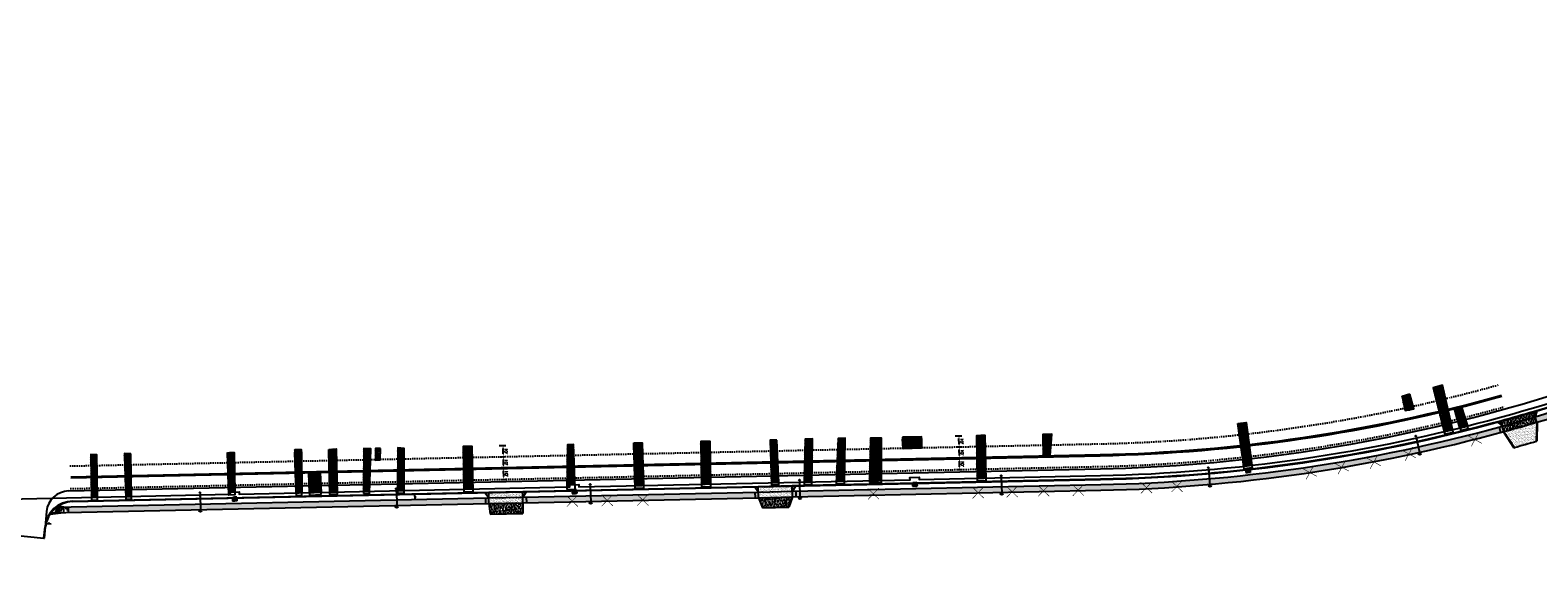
# Model space of a CAD drawing. Extents: x 1490373 to 1513910, y 649283 to 656452.
# Tile 4 of 6: x 1511316 to 1512646, y 652692 to 653175. Entities that reach past the tile are written whole.
import ezdxf

# ---------------------------------------------------------------- set-up
doc = ezdxf.new("R2010")
doc.units = 0
doc.header["$MEASUREMENT"] = 0
doc.header["$PDMODE"] = 34
doc.header["$PDSIZE"] = 0.004
for name, pattern in [('HIDDEN', [0.375, 0.25, -0.125]), ('motdrum10', [0]), ('motdrum25', [0]), ('pavement_dash', [2, 0.5, -1.5])]:
    doc.linetypes.add(name, pattern=pattern)
for name, color, linetype in [('E-LANELINE', 110, 'Continuous'), ('E-MISC', 51, 'Continuous'), ('MOT-DRUMS', 1, 'Continuous'), ('P-CONCRETEAREA', 252, 'Continuous'), ('P-CURB', 6, 'Continuous'), ('P-DRIVE', 1, 'Continuous'), ('P-DRIVEEND', 2, 'Continuous'), ('P-DRIVESTART', 2, 'Continuous'), ('P-FULLDEPTHREPAIR', 252, 'Continuous'), ('P-LIGHT-COBRAHEAD', 1, 'Continuous'), ('P-PAVEMENT', 6, 'Continuous'), ('P-SAWCUT', 3, 'Continuous'), ('P-SIGN', 3, 'Continuous'), ('P-STORM-DISPLAY', 5, 'Continuous'), ('P-TREEREMOVAL', 1, 'Continuous'), ('P-WALK', 4, 'Continuous'), ('SIGN', 7, 'Continuous')]:
    doc.layers.add(name, color=color, linetype=linetype)
doc.styles.get("Standard").update_dxf_attribs({"font": 'simplex.shx'})
doc.dimstyles.new('COEC', dxfattribs={"dimscale": 13.9, "dimtxt": 0.18, "dimasz": 0.18, "dimexe": 0.18, "dimexo": 0.0625, "dimgap": 0.09, "dimtad": 1, "dimzin": 0, "dimdsep": 46, "dimtxsty": 'Standard', "dimcen": 0.09, "dimclrd": 256, "dimclre": 256, "dimclrt": 256, "dimaunit": 1, "dimadec": 4, "dimazin": 0, "dimtfac": 1, "dimtofl": 0, "dimtmove": 0, "dimatfit": 3, "dimfxl": 1, "dimtolj": 1, "dimtzin": 0, "dimlwd": -1, "dimlwe": -1, "dimarcsym": 0})
pattern_1 = [(37.5, (0, 0), (-0.0629933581, 1.926823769), [0, -1.52, 0, -1.7, 0, -1.625]), (7.5, (0, 0), (1.7697767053, 2.8221460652), [0, -0.82, 0, -1.37, 0, -0.525]), (327.5, (-1.23, 0), (3.1141418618, 0.0056590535), [0, -0.5, 0, -1.8, 0, -2.35]), (317.5, (-1.23, 0), (3.0061266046, 0.877675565), [0, -0.25, 0, -1.18, 0, -1.35])]

# ---------------------------------------------------------------- blocks, each defined once
blk = doc.blocks.new('COBRAHEAD')
at = {"layer": 'P-LIGHT-COBRAHEAD'}
h = blk.add_hatch(color=256, dxfattribs=at)
edge = h.paths.add_edge_path()
edge.add_ellipse((1508880.9, 651840.3), major_axis=(0.88, -1.55), ratio=0.5, start_angle=0, end_angle=360)
h = blk.add_hatch(color=256, dxfattribs=at)
h.dxf.hatch_style = 1
edge = h.paths.add_edge_path()
edge.add_arc((1508887.3, 651828.7), 1, 0, 360)
at = {"layer": 'P-LIGHT-COBRAHEAD', "flags": 128}
for points, elevation in [([(1508879.1, 651841.9), (1508879.4, 651843.1), (1508880.5, 651842.7)], 129.6), ([(1508880.1, 651841.9), (1508887.3, 651828.7)], 64.8)]:
    blk.add_lwpolyline(points, dxfattribs=dict(at, elevation=elevation))
at = {"layer": 'P-LIGHT-COBRAHEAD'}
blk.add_circle((1508887.3, 651828.7), 1, dxfattribs=at)
blk = doc.blocks.new('*D405')
at = {"layer": 'Defpoints', "color": 0, "transparency": 16777216}
for p in [(1511729.3, 652788.8), (1511733.1, 652788.9), (1511729.5, 652778.8)]:
    blk.add_point(p, dxfattribs=at)
at = {"layer": 'SIGN', "transparency": 16777216}
for p, q in [((1511730.3, 652788.8), (1511735.6, 652788.9)), ((1511733.3, 652781.4), (1511733.2, 652786.4)), ((1511730.5, 652778.8), (1511735.8, 652778.9))]:
    blk.add_line(p, q, dxfattribs=at)
for points in [[(1511733.6, 652786.4), (1511732.8, 652786.4), (1511733.1, 652788.9)], [(1511733.7, 652781.4), (1511732.9, 652781.4), (1511733.3, 652778.9)]]:
    blk.add_solid(points, dxfattribs=at)
at = {"layer": 'SIGN', "transparency": 16777216, "insert": (1511735.7, 652783.9), "char_height": 2.5, "attachment_point": 5, "rotation": 271.2322}
blk.add_mtext("\\A1;10'", dxfattribs=at)
blk = doc.blocks.new('*D406')
at = {"layer": 'Defpoints', "color": 0, "transparency": 16777216}
for p in [(1511729.2, 652798.8), (1511732.9, 652798.9), (1511729.3, 652788.8)]:
    blk.add_point(p, dxfattribs=at)
at = {"layer": 'SIGN', "transparency": 16777216}
for p, q in [((1511730.2, 652798.8), (1511735.4, 652798.9)), ((1511730.3, 652788.8), (1511735.6, 652788.9)), ((1511733.1, 652791.4), (1511733, 652796.4))]:
    blk.add_line(p, q, dxfattribs=at)
for points in [[(1511733.4, 652796.4), (1511732.5, 652796.4), (1511732.9, 652798.9)], [(1511733.5, 652791.4), (1511732.7, 652791.4), (1511733.1, 652788.9)]]:
    blk.add_solid(points, dxfattribs=at)
at = {"layer": 'SIGN', "transparency": 16777216, "insert": (1511735.5, 652793.9), "char_height": 2.5, "attachment_point": 5, "rotation": 271.2322}
blk.add_mtext("\\A1;10'", dxfattribs=at)
blk = doc.blocks.new('*D407')
at = {"layer": 'Defpoints', "color": 0, "transparency": 16777216}
for p in [(1511728.4, 652808.6), (1511729.2, 652798.8), (1511732.7, 652808.7)]:
    blk.add_point(p, dxfattribs=at)
at = {"layer": 'SIGN', "transparency": 16777216}
for p, q in [((1511729.4, 652808.6), (1511735.2, 652808.7)), ((1511730.2, 652798.8), (1511735.4, 652798.9)), ((1511732.9, 652801.4), (1511732.7, 652806.2))]:
    blk.add_line(p, q, dxfattribs=at)
for points in [[(1511733.2, 652806.2), (1511732.3, 652806.2), (1511732.7, 652808.7)], [(1511733.3, 652801.4), (1511732.4, 652801.4), (1511732.9, 652798.9)]]:
    blk.add_solid(points, dxfattribs=at)
at = {"layer": 'SIGN', "transparency": 16777216, "insert": (1511735.3, 652803.8), "char_height": 2.5, "attachment_point": 5, "rotation": 271.2322}
blk.add_mtext("\\A1;10'", dxfattribs=at)
blk = doc.blocks.new('*D409')
at = {"layer": 'Defpoints', "color": 0, "transparency": 16777216}
for p in [(1512135.3, 652797.5), (1512131.5, 652797.5), (1512131.7, 652787.5)]:
    blk.add_point(p, dxfattribs=at)
at = {"layer": 'SIGN', "transparency": 16777216}
for p, q in [((1512132.5, 652797.5), (1512137.8, 652797.6)), ((1512132.7, 652787.5), (1512138, 652787.6)), ((1512135.5, 652790), (1512135.4, 652795))]:
    blk.add_line(p, q, dxfattribs=at)
for points in [[(1512135.8, 652795.1), (1512135, 652795), (1512135.3, 652797.5)], [(1512135.9, 652790.1), (1512135.1, 652790), (1512135.5, 652787.5)]]:
    blk.add_solid(points, dxfattribs=at)
at = {"layer": 'SIGN', "transparency": 16777216, "insert": (1512137.9, 652792.6), "char_height": 2.5, "attachment_point": 5, "rotation": 271.2322}
blk.add_mtext("\\A1;10'", dxfattribs=at)
blk = doc.blocks.new('*D410')
at = {"layer": 'Defpoints', "color": 0, "transparency": 16777216}
for p in [(1512131.4, 652807.5), (1512135.1, 652807.5), (1512131.5, 652797.5)]:
    blk.add_point(p, dxfattribs=at)
at = {"layer": 'SIGN', "transparency": 16777216}
for p, q in [((1512132.4, 652807.5), (1512137.6, 652807.6)), ((1512132.5, 652797.5), (1512137.8, 652797.6)), ((1512135.3, 652800), (1512135.2, 652805))]:
    blk.add_line(p, q, dxfattribs=at)
for points in [[(1512135.6, 652805.1), (1512134.7, 652805), (1512135.1, 652807.5)], [(1512135.7, 652800.1), (1512134.9, 652800), (1512135.3, 652797.5)]]:
    blk.add_solid(points, dxfattribs=at)
at = {"layer": 'SIGN', "transparency": 16777216, "insert": (1512137.7, 652802.6), "char_height": 2.5, "attachment_point": 5, "rotation": 271.2322}
blk.add_mtext("\\A1;10'", dxfattribs=at)
blk = doc.blocks.new('*D408')
at = {"layer": 'Defpoints', "color": 0, "transparency": 16777216}
for p in [(1512130.6, 652817.3), (1512134.9, 652817.3), (1512131.4, 652807.5)]:
    blk.add_point(p, dxfattribs=at)
at = {"layer": 'SIGN', "transparency": 16777216}
for p, q in [((1512131.6, 652817.3), (1512137.4, 652817.4)), ((1512135.1, 652810), (1512134.9, 652814.8)), ((1512132.4, 652807.5), (1512137.6, 652807.6))]:
    blk.add_line(p, q, dxfattribs=at)
for points in [[(1512135.4, 652814.9), (1512134.5, 652814.8), (1512134.9, 652817.3)], [(1512135.5, 652810.1), (1512134.6, 652810), (1512135.1, 652807.5)]]:
    blk.add_solid(points, dxfattribs=at)
at = {"layer": 'SIGN', "transparency": 16777216, "insert": (1512137.5, 652812.5), "char_height": 2.5, "attachment_point": 5, "rotation": 271.2322}
blk.add_mtext("\\A1;10'", dxfattribs=at)
blk = doc.blocks.new('370')
at = {"color": 0, "linetype": 'ByBlock'}
for p, q in [((0, 0.1), (0, -0.1)), ((0, 0), (0.063, 0))]:
    blk.add_line(p, q, dxfattribs=at)

msp = doc.modelspace()

# ---------------------------------------------------------------- hatches: boundary and pattern name
at = {"layer": 'P-CONCRETEAREA'}
h = msp.add_hatch(color=255, dxfattribs=at)
h.dxf.hatch_style = 1
edge = h.paths.add_edge_path()
edge.add_arc((1512228.597, 654232.282), 1458.4, 286.516433, 286.63649, ccw=False)
edge.add_line((1512643.206, 652834.058), (1512644.578, 652829.25))
edge.add_arc((1512228.597, 654232.282), 1463.4, 286.514419, 286.63649)
edge.add_line((1512647.566, 652830.139), (1512646.135, 652834.93))
edge = h.paths.add_edge_path()
edge.add_arc((1512228.597, 654232.282), 1458.4, 286.63649, 291.430618, ccw=False)
edge.add_line((1512646.135, 652834.93), (1512647.566, 652830.139))
edge.add_arc((1512228.597, 654232.282), 1463.4, 286.63649, 291.432632)
edge.add_arc((1512228.597, 654232.282), 1463.4, 291.432632, 292.118363)
edge.add_line((1512779.598, 652876.576), (1512777.715, 652881.208))
edge.add_arc((1512228.597, 654232.282), 1458.4, 291.430618, 292.118363, ccw=False)
h = msp.add_hatch(dxfattribs=at)
h.set_pattern_fill('AR-SAND', color=256)
h.set_pattern_definition(pattern_1)
h.paths.add_polyline_path([(1512613.123, 652830.153, -0.00051589), (1512610.228, 652829.362), (1512614.358, 652825.825)])
h.paths.add_polyline_path([(1512643.206, 652834.058), (1512641.971, 652838.385, -0.00515868), (1512613.123, 652830.153), (1512614.358, 652825.825, 0.00514276)])
h.paths.add_polyline_path([(1512644.846, 652839.241, -0.00051589), (1512641.971, 652838.385), (1512643.206, 652834.058)])
h.paths.add_polyline_path([(1512643.206, 652834.058, -0.00514276), (1512614.358, 652825.825), (1512615.73, 652821.017, 0.00512519), (1512644.578, 652829.25)])
h = msp.add_hatch(color=255, dxfattribs=at)
h.dxf.hatch_style = 1
h.paths.add_polyline_path([(1511990.941, 652768.432), (1511987.942, 652768.368), (1511988.049, 652763.369), (1511991.049, 652763.434)])
h.paths.add_polyline_path([(1512612.722, 652820.196), (1512611.41, 652825.02, -0.06109925), (1512259.959, 652774.219), (1511990.941, 652768.432), (1511991.049, 652763.434), (1512260.067, 652769.22, 0.06109925)])
h.paths.add_polyline_path([(1512614.358, 652825.825, -0.00052385), (1512611.41, 652825.02), (1512612.722, 652820.196, 0.00053263), (1512615.73, 652821.017)])
h.paths.add_polyline_path([(1512588.006, 652813.74), (1512590.986, 652814.54), (1512590.246, 652817.299), (1512587.265, 652816.499)], flags=24)
h.paths.add_polyline_path([(1512442.364, 652784.88), (1512445.404, 652785.412), (1512444.911, 652788.227), (1512441.871, 652787.695)], flags=24)
h.paths.add_polyline_path([(1512470.563, 652789.527), (1512473.603, 652790.059), (1512473.11, 652792.874), (1512470.07, 652792.342)], flags=24)
h.paths.add_polyline_path([(1512498.844, 652794.149), (1512501.872, 652794.747), (1512501.318, 652797.55), (1512498.291, 652796.952)], flags=24)
h.paths.add_polyline_path([(1512529.73, 652801.158), (1512532.746, 652801.811), (1512532.142, 652804.603), (1512529.126, 652803.951)], flags=24)
h.paths.add_polyline_path([(1512586.601, 652813.501), (1512589.581, 652814.301), (1512588.841, 652817.06), (1512585.86, 652816.26)], flags=24)
h.paths.add_polyline_path([(1512379.575, 652774.609), (1512384.149, 652775.181), (1512383.794, 652778.016), (1512379.22, 652777.444)], flags=25)
h.paths.add_polyline_path([(1512149.727, 652767.405), (1512152.812, 652767.471), (1512152.75, 652770.328), (1512149.665, 652770.262)], flags=24)
h.paths.add_polyline_path([(1512179.703, 652768.251), (1512182.788, 652768.317), (1512182.726, 652771.174), (1512179.641, 652771.108)], flags=24)
h.paths.add_polyline_path([(1512207.407, 652769.143), (1512210.492, 652769.209), (1512210.43, 652772.066), (1512207.345, 652772)], flags=24)
h.paths.add_polyline_path([(1512238.021, 652769.604), (1512241.106, 652769.67), (1512241.044, 652772.527), (1512237.959, 652772.461)], flags=24)
h.paths.add_polyline_path([(1512298.221, 652771.755), (1512301.301, 652771.943), (1512301.127, 652774.795), (1512298.047, 652774.607)], flags=24)
h.paths.add_polyline_path([(1512325.081, 652772.814), (1512328.157, 652773.049), (1512327.939, 652775.898), (1512324.863, 652775.663)], flags=24)
h.paths.add_polyline_path([(1512057.341, 652766.428), (1512060.426, 652766.494), (1512060.364, 652769.351), (1512057.279, 652769.285)], flags=24)
h = msp.add_hatch(dxfattribs=at)
h.set_pattern_fill('AR-SAND', color=256)
h.set_pattern_definition(pattern_1)
h.paths.add_polyline_path([(1512632.435, 652825.706, -0.00296425), (1512615.73, 652821.017), (1512624.936, 652806.961), (1512636.842, 652810.358)])
h.paths.add_polyline_path([(1512644.578, 652829.25, -0.0021609), (1512632.435, 652825.706), (1512636.842, 652810.358), (1512644.177, 652812.452)])
h.paths.add_polyline_path([(1512624.47, 652807.263), (1512625.171, 652807.463), (1512624.914, 652808.365), (1512624.213, 652808.165)], flags=25)
h.paths.add_polyline_path([(1512643.712, 652812.754), (1512644.413, 652812.954), (1512644.155, 652813.856), (1512643.454, 652813.656)], flags=24)
h = msp.add_hatch(dxfattribs=at)
h.set_pattern_fill('AR-SAND', color=256)
h.set_pattern_definition(pattern_1)
h.paths.add_polyline_path([(1511957.852, 652772.222), (1511954.853, 652772.157), (1511957.949, 652767.723)])
h.paths.add_polyline_path([(1511987.845, 652772.867), (1511957.852, 652772.222), (1511957.949, 652767.723), (1511987.942, 652768.368)])
h.paths.add_polyline_path([(1511990.844, 652772.931), (1511987.845, 652772.867), (1511987.942, 652768.368)])
h.paths.add_polyline_path([(1511987.942, 652768.368), (1511957.949, 652767.723), (1511958.056, 652762.724), (1511988.049, 652763.369)])
h = msp.add_hatch(color=255, dxfattribs=at)
h.dxf.hatch_style = 1
h.paths.add_polyline_path([(1511717.165, 652762.544), (1511348.915, 652754.623), (1511349.022, 652749.624), (1511717.273, 652757.545)])
h.paths.add_polyline_path([(1511720.164, 652762.608), (1511717.165, 652762.544), (1511717.273, 652757.545), (1511720.272, 652757.609)])
h = msp.add_hatch(dxfattribs=at)
h.set_pattern_fill('AR-SAND', color=256)
h.set_pattern_definition(pattern_1)
h.paths.add_polyline_path([(1511720.068, 652767.107), (1511717.068, 652767.043), (1511720.164, 652762.608)])
h.paths.add_polyline_path([(1511750.061, 652767.752), (1511720.068, 652767.107), (1511720.164, 652762.608), (1511750.158, 652763.253)])
h.paths.add_polyline_path([(1511753.06, 652767.817), (1511750.061, 652767.752), (1511750.158, 652763.253)])
h.paths.add_polyline_path([(1511750.158, 652763.253), (1511720.164, 652762.608), (1511720.272, 652757.609), (1511750.265, 652758.254)])
h = msp.add_hatch(dxfattribs=at)
h.set_pattern_fill('AR-SAND', color=256)
h.set_pattern_definition(pattern_1)
h.paths.add_polyline_path([(1511750.265, 652758.254), (1511720.272, 652757.609), (1511721.344, 652748.13), (1511750.017, 652748.747)])
h = msp.add_hatch(color=255, dxfattribs=at)
h.dxf.hatch_style = 1
h.paths.add_polyline_path([(1511753.157, 652763.318), (1511750.158, 652763.253), (1511750.265, 652758.254), (1511753.264, 652758.319)])
h.paths.add_polyline_path([(1511954.949, 652767.658), (1511753.157, 652763.318), (1511753.264, 652758.319), (1511955.057, 652762.659)])
h.paths.add_polyline_path([(1511957.949, 652767.723), (1511954.949, 652767.658), (1511955.057, 652762.659), (1511958.056, 652762.724)])
h.paths.add_polyline_path([(1511791.607, 652760.019), (1511794.692, 652760.085), (1511794.63, 652762.942), (1511791.545, 652762.876)], flags=24)
h.paths.add_polyline_path([(1511822.475, 652760.591), (1511825.56, 652760.657), (1511825.498, 652763.514), (1511822.413, 652763.448)], flags=24)
h.paths.add_polyline_path([(1511853.801, 652760.977), (1511856.886, 652761.043), (1511856.824, 652763.9), (1511853.739, 652763.834)], flags=24)
h = msp.add_hatch(dxfattribs=at)
h.set_pattern_fill('AR-SAND', color=256)
h.set_pattern_definition(pattern_1)
h.paths.add_polyline_path([(1511979.807, 652763.192), (1511958.056, 652762.724), (1511961.677, 652753.8), (1511980.001, 652754.194)])
h.paths.add_polyline_path([(1511988.049, 652763.369), (1511979.807, 652763.192), (1511980.001, 652754.194), (1511984.816, 652754.297)])
h.paths.add_polyline_path([(1511961.303, 652754.211), (1511962.032, 652754.226), (1511962.012, 652755.164), (1511961.283, 652755.148)], flags=25)
h.paths.add_polyline_path([(1511984.443, 652754.708), (1511985.172, 652754.724), (1511985.151, 652755.661), (1511984.422, 652755.646)], flags=24)
h = msp.add_hatch(dxfattribs=at)
h.set_pattern_fill('AR-CONC', color=256)
h.set_pattern_definition([(50, (0, 0), (7.172601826, -0.62752135), [0.75, -8.25]), (355, (0, 0), (-1.387513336, 7.521921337), [0.6, -6.6]), (100.45144446, (0.598, -0.052), (5.785088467, 6.89439991), [0.63740192, -7.01142112]), (46.1842, (0, 2), (10.672413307, -1.65519281), [1.125, -12.375]), (96.6356355, (0.889, 1.862), (9.34661946, 9.74118601), [0.95610342, -10.5171376]), (351.184164, (0, 2), (9.34661945, 9.741186), [0.9, -9.90000001]), (21, (1, 1.5), (5.969070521, -4.026188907), [0.75, -8.25]), (326, (1, 1.5), (2.43315332, 7.25150045), [0.6, -6.6]), (71.45144474, (1.4974, 1.1645), (8.402223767, 3.225311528), [0.6374019, -7.01142112]), (37.5, (0, 0), (0.121598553, 3.3289385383), [0, -6.52, 0, -6.7, 0, -6.625]), (7.5, (0, 0), (2.6306953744, 3.944117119), [0, -3.82, 0, -6.37, 0, -2.525]), (327.5, (-2.23, 0), (5.3382243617, -0.2255487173), [0, -2.5, 0, -7.8, 0, -10.35]), (317.5, (-3.23, 0), (5.831861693, 1.001049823), [0, -3.25, 0, -5.18, 0, -7.35])])
h.paths.add_polyline_path([(1511348.915, 652754.623), (1511344.916, 652754.537), (1511345.023, 652749.538), (1511349.022, 652749.624)])
h.paths.add_polyline_path([(1511344.916, 652754.537), (1511340.917, 652754.451), (1511341.024, 652749.452), (1511345.023, 652749.538)])
h.paths.add_polyline_path([(1511345.023, 652749.538), (1511333.805, 652749.297, 0.01266346), (1511333.093, 652748.281)])
h.paths.add_polyline_path([(1511338.917, 652754.408, 0.0741669), (1511333.805, 652749.297), (1511339.025, 652749.409)])
h.paths.add_polyline_path([(1511340.427, 652755.44, 0.01867083), (1511338.917, 652754.408), (1511344.916, 652754.537)])
at = {"layer": 'P-FULLDEPTHREPAIR'}
h = msp.add_hatch(dxfattribs=at)
h.set_pattern_fill('NET3', color=256, scale=20)
h.set_pattern_definition([(0, (-28.7303, 0.3432), (0, 2.5), []), (60, (-28.7303, 0.3432), (-2.1650635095, 1.25), []), (120, (-28.7303, 0.3432), (-2.1650635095, -1.25), [])])
h.paths.add_polyline_path([(1512536.155, 652841.04), (1512532.71, 652853.894), (1512525.784, 652851.884), (1512528.687, 652839.604)])
h = msp.add_hatch(dxfattribs=at)
h.set_pattern_fill('NET3', color=256, scale=20)
h.paths.add_polyline_path([(1512570.546, 652822.767), (1512561.428, 652862.082), (1512553.289, 652859.62), (1512563.098, 652820.981)])
h = msp.add_hatch(dxfattribs=at)
h.set_pattern_fill('NET3', color=256, scale=20)
h.paths.add_polyline_path([(1512571.941, 652841.173), (1512578.329, 652842.418), (1512583.446, 652825.96), (1512576.894, 652824.322)])
h = msp.add_hatch(dxfattribs=at)
h.set_pattern_fill('NET3', color=256, scale=20)
h.paths.add_polyline_path([(1512386.193, 652790.469), (1512393.31, 652791.265), (1512388.168, 652828.94), (1512380.895, 652828.011)])
h = msp.add_hatch(dxfattribs=at)
h.set_pattern_fill('NET3', color=256, scale=20)
h.paths.add_polyline_path([(1511849.238, 652773.386), (1511848.097, 652811.072), (1511855.42, 652811.091), (1511856.665, 652773.546)])
h = msp.add_hatch(dxfattribs=at)
h.set_pattern_fill('NET3', color=256, scale=20)
h.paths.add_polyline_path([(1511907.811, 652774.646), (1511916.066, 652774.824), (1511915.325, 652812.357), (1511907.248, 652812.169)])
h = msp.add_hatch(dxfattribs=at)
h.set_pattern_fill('NET3', color=256, scale=20)
h.paths.add_polyline_path([(1511969.529, 652775.974), (1511975.876, 652776.11), (1511974.189, 652813.569), (1511968.472, 652813.458)])
h = msp.add_hatch(dxfattribs=at)
h.set_pattern_fill('NET3', color=256, scale=20)
h.set_pattern_definition([(0, (30.8448, 1.6128), (0, 2.5), []), (60, (30.8448, 1.6128), (-2.1650635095, 1.25), []), (120, (30.8448, 1.6128), (-2.1650635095, -1.25), [])])
h.paths.add_polyline_path([(1511998.437, 652776.596), (1512005.205, 652776.741), (1512005.827, 652814.502), (1511999.372, 652814.411)])
h = msp.add_hatch(dxfattribs=at)
h.set_pattern_fill('NET3', color=256, scale=20)
h.set_pattern_definition([(0, (58.8203, 2.688), (0, 2.5), []), (60, (58.8203, 2.688), (-2.1650635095, 1.25), []), (120, (58.8203, 2.688), (-2.1650635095, -1.25), [])])
h.paths.add_polyline_path([(1512026.752, 652777.205), (1512033.899, 652777.358), (1512034.625, 652815.341), (1512028.384, 652815.046)])
h = msp.add_hatch(dxfattribs=at)
h.set_pattern_fill('NET3', color=256, scale=20)
h.set_pattern_definition([(0, (89.8444, 1.9713), (0, 2.5), []), (60, (89.8444, 1.9713), (-2.1650635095, 1.25), []), (120, (89.8444, 1.9713), (-2.1650635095, -1.25), [])])
h.paths.add_polyline_path([(1512056.049, 652777.835), (1512066.559, 652778.061), (1512066.689, 652815.189), (1512057.005, 652815.255)])
h = msp.add_hatch(dxfattribs=at)
h.set_pattern_fill('NET3', color=256, scale=20)
h.paths.add_polyline_path([(1512085.135, 652816.016), (1512101.911, 652816.48), (1512101.767, 652806.758), (1512085.649, 652805.981)])
h = msp.add_hatch(dxfattribs=at)
h.set_pattern_fill('NET3', color=256, scale=20)
h.paths.add_polyline_path([(1512150.483, 652817.382), (1512150.982, 652779.877), (1512158.793, 652780.045), (1512158.106, 652817.73)])
h = msp.add_hatch(dxfattribs=at)
h.set_pattern_fill('NET3', color=256, scale=20)
h.set_pattern_definition([(0, (58.4292, 3.0826), (0, 2.5), []), (60, (58.4292, 3.0826), (-2.1650635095, 1.25), []), (120, (58.4292, 3.0826), (-2.1650635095, -1.25), [])])
h.paths.add_polyline_path([(1512209.024, 652818.549), (1512209.297, 652799.807), (1512215.363, 652799.935), (1512216.955, 652818.779)])
h = msp.add_hatch(dxfattribs=at)
h.set_pattern_fill('NET3', color=256, scale=20)
h.paths.add_polyline_path([(1511369.673, 652763.071), (1511374.839, 652763.182), (1511374.397, 652800.542), (1511368.985, 652800.788)])
h = msp.add_hatch(dxfattribs=at)
h.set_pattern_fill('NET3', color=256, scale=20)
h.paths.add_polyline_path([(1511399.963, 652763.723), (1511404.964, 652763.83), (1511404.234, 652801.519), (1511398.7, 652801.605)])
h = msp.add_hatch(dxfattribs=at)
h.set_pattern_fill('NET3', color=256, scale=20)
h.paths.add_polyline_path([(1511490.743, 652765.675), (1511489.74, 652802.419), (1511495.427, 652802.691), (1511495.962, 652767.788), (1511491.787, 652767.698), (1511491.83, 652765.699)])
h = msp.add_hatch(dxfattribs=at)
h.set_pattern_fill('NET3', color=256, scale=20)
h.paths.add_polyline_path([(1511550.195, 652766.954), (1511548.946, 652804.814), (1511554.777, 652804.993), (1511555.13, 652767.06)])
h = msp.add_hatch(dxfattribs=at)
h.set_pattern_fill('NET3', color=256, scale=20)
h.paths.add_polyline_path([(1511579.829, 652767.591), (1511579.098, 652805.277), (1511585.491, 652805.658), (1511586.209, 652767.729)])
h = msp.add_hatch(dxfattribs=at)
h.set_pattern_fill('NET3', color=256, scale=20)
h.set_pattern_definition([(0, (29.514, -0.4469), (0, 2.5), []), (60, (29.514, -0.4469), (-2.1650635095, 1.25), []), (120, (29.514, -0.4469), (-2.1650635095, -1.25), [])])
h.paths.add_polyline_path([(1511609.547, 652768.231), (1511609.878, 652806.196), (1511616.063, 652805.906), (1511614.936, 652768.347)])
h = msp.add_hatch(dxfattribs=at)
h.set_pattern_fill('NET3', color=256, scale=20)
h.set_pattern_definition([(0, (40.8053, 2.1226), (0, 2.5), []), (60, (40.8053, 2.1226), (-2.1650635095, 1.25), []), (120, (40.8053, 2.1226), (-2.1650635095, -1.25), [])])
h.paths.add_polyline_path([(1511620.18, 652795.837), (1511620.127, 652806.135), (1511624.531, 652806.163), (1511624.319, 652796.107)])
h = msp.add_hatch(dxfattribs=at)
h.set_pattern_fill('NET3', color=256, scale=20)
h.set_pattern_definition([(0, (59.475, 4.0218), (0, 2.5), []), (60, (59.475, 4.0218), (-2.1650635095, 1.25), []), (120, (59.475, 4.0218), (-2.1650635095, -1.25), [])])
h.paths.add_polyline_path([(1511639.722, 652768.88), (1511639.982, 652806.543), (1511645.413, 652806.216), (1511645.581, 652769.006)])
h = msp.add_hatch(dxfattribs=at)
h.set_pattern_fill('NET3', color=256, scale=20)
h.paths.add_polyline_path([(1511698.144, 652770.136), (1511697.575, 652807.806), (1511705.365, 652807.79), (1511706.252, 652770.311)])
h = msp.add_hatch(dxfattribs=at)
h.set_pattern_fill('NET3', color=256, scale=20)
h.set_pattern_definition([(0, (90.5035, 0.5362), (0, 2.5), []), (60, (90.5035, 0.5362), (-2.1650635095, 1.25), []), (120, (90.5035, 0.5362), (-2.1650635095, -1.25), [])])
h.paths.add_polyline_path([(1511789.097, 652772.093), (1511789.53, 652809.363), (1511794.965, 652809.618), (1511796.246, 652774.247), (1511791.485, 652774.145), (1511791.528, 652772.145)])
h = msp.add_hatch(dxfattribs=at)
h.set_pattern_fill('NET3', color=256, scale=20)
h.paths.add_polyline_path([(1511561.843, 652767.205), (1511561.27, 652784.746), (1511571.455, 652784.848), (1511572.11, 652767.425)])
at = {"layer": 'P-STORM-DISPLAY'}
h = msp.add_hatch(color=256, dxfattribs=at)
h.dxf.hatch_style = 1
h.paths.add_polyline_path([(1512388.287, 652784.913), (1512391.682, 652785.292), (1512391.433, 652787.528), (1512388.037, 652787.15)])
h = msp.add_hatch(color=256, dxfattribs=at)
h.dxf.hatch_style = 1
h.paths.add_polyline_path([(1512094.237, 652772.905), (1512097.653, 652772.978), (1512097.605, 652775.228), (1512094.189, 652775.154)])
h = msp.add_hatch(color=256, dxfattribs=at)
h.dxf.hatch_style = 1
h.paths.add_polyline_path([(1511494.327, 652760.001), (1511497.742, 652760.074), (1511497.694, 652762.324), (1511494.278, 652762.25)])
h = msp.add_hatch(color=256, dxfattribs=at)
h.dxf.hatch_style = 1
h.paths.add_polyline_path([(1511794.039, 652766.448), (1511797.455, 652766.521), (1511797.407, 652768.771), (1511793.991, 652768.697)])
at = {"layer": 'P-WALK'}
h = msp.add_hatch(dxfattribs=at)
h.set_pattern_fill('HEX', color=247)
h.set_pattern_definition([(0, (0, 0), (0, 0.216506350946), [0.125, -0.25]), (120, (0, 0), (-0.1875, -0.108253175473), [0.125, -0.25]), (60, (0.125, 0), (-0.1875, 0.108253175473), [0.125, -0.25])])
edge = h.paths.add_edge_path()
edge.add_line((1511340.936, 652753.534), (1511340.917, 652754.451))
edge.add_line((1511340.917, 652754.451), (1511340.405, 652754.44))
edge.add_line((1511340.405, 652754.44), (1511339.326, 652754.416))
edge.add_arc((1511339.596, 652732.346), 22.072, 90.701081, 91.763364)
edge.add_arc((1511355.235, 652754.607), 16.319, 180.701081, 181.763364)
edge.add_line((1511338.924, 652754.105), (1511339.023, 652749.484))
edge.add_line((1511339.023, 652749.484), (1511339.025, 652749.409))
edge.add_line((1511339.025, 652749.409), (1511339.198, 652749.413))
edge.add_line((1511339.198, 652749.413), (1511341.024, 652749.452))
edge.add_line((1511341.024, 652749.452), (1511340.936, 652753.534))

# ---------------------------------------------------------------- linework, layer by layer
at = {"layer": 'E-LANELINE', "linetype": 'pavement_dash', "flags": 128}
for points in [[(1511351.07, 652790.677), (1512259.185, 652810.211, 0.06277332), (1512611.107, 652862.279, 0.06277332)], [(1511351.5, 652770.682), (1512259.615, 652790.215, 0.06277332), (1512616.486, 652843.016, 0.06277332)]]:
    msp.add_lwpolyline(points, format="xyb", dxfattribs=at)
at = {"layer": 'E-LANELINE', "flags": 128}
for points in [[(1511351.274, 652781.18), (1512259.389, 652800.713, 0.06277332), (1512613.662, 652853.129, 0.06277332)], [(1511351.296, 652780.18), (1512259.411, 652799.713, 0.06277332), (1512613.931, 652852.166, 0.06277332)]]:
    msp.add_lwpolyline(points, format="xyb", dxfattribs=at)
at = {"layer": 'E-MISC', "flags": 128}
for points in [[(1512532.71, 652853.894), (1512525.784, 652851.884), (1512528.687, 652839.604), (1512536.155, 652841.04)], [(1512561.428, 652862.082), (1512553.289, 652859.62), (1512563.644, 652818.831), (1512571.042, 652820.628)], [(1512577.593, 652821.945), (1512584.174, 652823.619), (1512578.329, 652842.418), (1512571.941, 652841.173)], [(1512380.895, 652828.011), (1512388.168, 652828.94), (1512393.623, 652788.975), (1512386.502, 652788.277)], [(1511848.097, 652811.072), (1511855.42, 652811.091), (1511856.747, 652771.062), (1511849.314, 652770.876)], [(1511907.845, 652772.411), (1511916.111, 652772.541), (1511915.325, 652812.357), (1511907.248, 652812.169)], [(1511974.189, 652813.569), (1511968.472, 652813.458), (1511969.577, 652774.281), (1511975.964, 652774.148)], [(1511998.382, 652774.378), (1512005.17, 652774.638), (1512005.827, 652814.502), (1511999.372, 652814.411)], [(1512026.657, 652775.008), (1512033.859, 652775.278), (1512034.625, 652815.341), (1512028.384, 652815.046)], [(1512056.001, 652775.973), (1512066.553, 652776.236), (1512066.689, 652815.189), (1512057.005, 652815.255)], [(1512085.135, 652816.016), (1512085.649, 652805.981), (1512101.767, 652806.758), (1512101.911, 652816.48)], [(1512158.106, 652817.73), (1512150.483, 652817.382), (1512151.012, 652777.654), (1512158.835, 652777.749)], [(1512209.297, 652799.807), (1512215.363, 652799.935), (1512216.955, 652818.779), (1512209.024, 652818.549)], [(1511369.713, 652760.877), (1511374.87, 652760.606), (1511374.397, 652800.542), (1511368.985, 652800.788)], [(1511404.234, 652801.519), (1511398.7, 652801.605), (1511400.041, 652761.383), (1511405.008, 652761.567)], [(1511489.74, 652802.419), (1511495.427, 652802.691), (1511495.999, 652765.349), (1511490.761, 652765.02)], [(1511550.274, 652764.559), (1511555.153, 652764.582), (1511554.777, 652804.993), (1511548.945, 652804.859)], [(1511579.098, 652805.277), (1511585.491, 652805.658), (1511586.246, 652765.795), (1511579.87, 652765.504)], [(1511609.531, 652766.353), (1511614.873, 652766.264), (1511616.063, 652805.906), (1511609.878, 652806.196)], [(1511624.531, 652806.163), (1511620.127, 652806.135), (1511620.18, 652795.837), (1511624.319, 652796.107)], [(1511639.707, 652766.64), (1511645.59, 652767.06), (1511645.413, 652806.216), (1511639.982, 652806.543)], [(1511698.18, 652767.777), (1511706.307, 652767.999), (1511705.365, 652807.79), (1511697.575, 652807.806)], [(1511789.073, 652770.068), (1511796.401, 652769.982), (1511794.965, 652809.618), (1511789.53, 652809.363)], [(1511572.187, 652765.389), (1511571.455, 652784.848), (1511561.27, 652784.746), (1511561.916, 652764.981)]]:
    msp.add_lwpolyline(points, close=True, dxfattribs=at)
at = {"layer": 'MOT-DRUMS', "linetype": 'motdrum25', "ltscale": 0.05, "flags": 128}
msp.add_lwpolyline([(1511349.377, 652768.636), (1512259.658, 652788.216, 0.12359664), (1512938, 652974.093), (1512953.214, 652982.671), (1513161.934, 653096.651), (1513305.605, 653175.075), (1513327.886, 653172.498)], format="xyb", dxfattribs=at)
at = {"layer": 'MOT-DRUMS', "linetype": 'motdrum10', "ltscale": 0.05, "flags": 128}
msp.add_lwpolyline([(1511349.377, 652768.636, 0.38032618), (1511329.898, 652750.549), (1511328.609, 652737.103)], format="xyb", dxfattribs=at)
at = {"layer": 'P-CURB'}
msp.add_lwpolyline([(1511352.968, 652759.211), (1512259.863, 652778.718, 0.12359664), (1512942.666, 652965.818), (1512948.821, 652969.288)], format="xyb", dxfattribs=at)
msp.add_lwpolyline([(1511328.153, 652727.101), (1511329.107, 652737.056)], dxfattribs=at)
at = {"layer": 'P-CURB', "flags": 128}
msp.add_lwpolyline([(1511327.655, 652727.149), (1511328.153, 652727.101)], dxfattribs=at)
at = {"layer": 'P-CURB'}
msp.add_arc((1511353.495, 652734.717), 24.5, 91.232222, 174.524701, dxfattribs=at)
at = {"layer": 'P-DRIVE', "flags": 128}
for points in [[(1512644.578, 652829.25), (1512641.834, 652838.866)], [(1512644.846, 652839.241), (1512643.206, 652834.058)], [(1512644.846, 652839.241), (1512644.709, 652839.722)], [(1512610.228, 652829.362), (1512610.091, 652829.843)], [(1512610.228, 652829.362), (1512614.358, 652825.825)], [(1512615.73, 652821.017), (1512612.985, 652830.634)], [(1512644.578, 652829.25), (1512644.177, 652812.452)], [(1512644.578, 652829.25), (1512645.078, 652829.238)], [(1512645.078, 652829.238), (1512644.677, 652812.44)], [(1512615.311, 652820.743), (1512615.73, 652821.017)], [(1512615.311, 652820.743), (1512624.517, 652806.687)], [(1512615.73, 652821.017), (1512624.936, 652806.961)], [(1512644.177, 652812.452), (1512644.677, 652812.44)], [(1512624.517, 652806.687), (1512624.936, 652806.961)], [(1511954.853, 652772.157), (1511954.842, 652772.657)], [(1511954.853, 652772.157), (1511957.949, 652767.723)], [(1511958.056, 652762.724), (1511957.841, 652772.722)], [(1511988.049, 652763.369), (1511987.834, 652773.367)], [(1511990.844, 652772.931), (1511987.942, 652768.368)], [(1511990.844, 652772.931), (1511990.834, 652773.431)], [(1511717.068, 652767.043), (1511717.058, 652767.542)], [(1511717.068, 652767.043), (1511720.164, 652762.608)], [(1511720.272, 652757.609), (1511720.057, 652767.607)], [(1511720.164, 652762.608), (1511750.158, 652763.253)], [(1511720.272, 652757.609), (1511750.265, 652758.254)], [(1511720.272, 652757.609), (1511721.344, 652748.13)], [(1511750.265, 652758.254), (1511750.017, 652748.747)], [(1511750.265, 652758.254), (1511750.05, 652768.252)], [(1511753.06, 652767.817), (1511750.158, 652763.253)], [(1511753.06, 652767.817), (1511753.049, 652768.317)], [(1511957.949, 652767.723), (1511987.942, 652768.368)], [(1511958.056, 652762.724), (1511988.049, 652763.369)], [(1511958.056, 652762.724), (1511961.677, 652753.8)], [(1511988.049, 652763.369), (1511984.816, 652754.297)]]:
    msp.add_lwpolyline(points, dxfattribs=at)
at = {"layer": 'P-DRIVE'}
for points in [[(1512614.358, 652825.825, 0.00514276), (1512643.206, 652834.058)], [(1512615.73, 652821.017, 0.00512519), (1512644.578, 652829.25)]]:
    msp.add_lwpolyline(points, format="xyb", dxfattribs=at)
at = {"layer": 'P-DRIVEEND'}
for p, q in [((1511721.344, 652748.13), (1511750.017, 652748.747)), ((1511961.677, 652753.8), (1511984.816, 652754.297))]:
    msp.add_line(p, q, dxfattribs=at)
msp.add_arc((1512228.597, 654232.282), 1479.4, 285.539641, 286.314602, dxfattribs=at)
at = {"layer": 'P-DRIVESTART'}
msp.add_lwpolyline([(1512612.985, 652830.634, 0.00516045), (1512641.834, 652838.866, 0.0033433)], format="xyb", dxfattribs=at)
at = {"layer": 'P-DRIVESTART', "flags": 128}
for points in [[(1511957.841, 652772.722), (1511987.834, 652773.367)], [(1511720.057, 652767.607), (1511750.05, 652768.252)]]:
    msp.add_lwpolyline(points, dxfattribs=at)
at = {"layer": 'P-FULLDEPTHREPAIR', "flags": 128}
for points in [[(1512571.941, 652841.173), (1512578.329, 652842.418), (1512583.446, 652825.96), (1512576.894, 652824.322), (1512571.941, 652841.173)], [(1511907.811, 652774.646), (1511916.066, 652774.824), (1511915.355, 652810.817), (1511907.271, 652810.643), (1511907.811, 652774.646)], [(1511969.529, 652775.974), (1511975.876, 652776.11), (1511974.256, 652812.084), (1511968.514, 652811.96), (1511969.529, 652775.974)], [(1512101.887, 652814.829), (1512101.767, 652806.758), (1512085.649, 652805.981), (1512085.214, 652814.47)], [(1511369.673, 652763.071), (1511374.839, 652763.182), (1511374.413, 652799.181), (1511369.016, 652799.065), (1511369.673, 652763.071)], [(1511399.963, 652763.723), (1511404.964, 652763.83), (1511404.267, 652799.823), (1511398.763, 652799.705), (1511399.963, 652763.723)], [(1511490.743, 652765.675), (1511489.761, 652801.662), (1511490.987, 652801.689), (1511491.03, 652799.689), (1511495.472, 652799.785), (1511495.962, 652767.788), (1511491.787, 652767.698), (1511491.83, 652765.699), (1511490.743, 652765.675)], [(1511550.195, 652766.954), (1511549.008, 652802.937), (1511554.795, 652803.061), (1511555.13, 652767.06), (1511550.195, 652766.954)], [(1511579.829, 652767.591), (1511579.131, 652803.585), (1511585.528, 652803.722), (1511586.209, 652767.729), (1511579.829, 652767.591)], [(1511849.238, 652773.386), (1511848.148, 652809.371), (1511855.472, 652809.529), (1511856.665, 652773.546), (1511849.238, 652773.386)], [(1511561.843, 652767.205), (1511561.27, 652784.746), (1511571.455, 652784.848), (1511572.11, 652767.425), (1511561.843, 652767.205)]]:
    msp.add_lwpolyline(points, dxfattribs=at)
at = {"layer": 'P-PAVEMENT'}
for points in [[(1512641.834, 652838.866, 0.05633367), (1512942.42, 652966.253), (1512948.576, 652969.724)], [(1511987.834, 652773.367), (1512259.852, 652779.218, 0.06161619), (1512612.985, 652830.634, 0.06161619)]]:
    msp.add_lwpolyline(points, format="xyb", dxfattribs=at)
for points in [[(1511750.05, 652768.252), (1511957.841, 652772.722)], [(1511352.957, 652759.711), (1511720.057, 652767.607)], [(1511327.655, 652727.149), (1511328.609, 652737.103)]]:
    msp.add_lwpolyline(points, dxfattribs=at)
msp.add_arc((1511353.495, 652734.717), 25, 91.232222, 174.524701, dxfattribs=at)
at = {"layer": 'P-SAWCUT'}
msp.add_lwpolyline([(1510632.237, 652692.704, -0.02916467), (1510892.869, 652740.821), (1510892.621, 652742.806, -0.00097881), (1510901.465, 652743.893), (1510901.705, 652741.907, -0.0247123), (1511125.769, 652757.825), (1511221.244, 652759.878), (1511221.201, 652761.878), (1511229.388, 652762.054), (1511229.431, 652760.054), (1511491.83, 652765.699), (1511491.787, 652767.698), (1511499.872, 652767.872), (1511499.915, 652765.873), (1511791.528, 652772.145), (1511791.485, 652774.145), (1511799.657, 652774.32), (1511799.7, 652772.321), (1512091.72, 652778.602), (1512091.677, 652780.602), (1512099.839, 652780.777), (1512099.882, 652778.778), (1512259.787, 652782.217, 0.12359664), (1512940.947, 652968.867)], format="xyb", dxfattribs=at)
at = {"layer": 'P-SAWCUT', "flags": 128}
msp.add_lwpolyline([(1511301.774, 652729.628), (1511327.655, 652727.149)], dxfattribs=at)
at = {"layer": 'P-STORM-DISPLAY', "linetype": 'HIDDEN', "ltscale": 0.05, "flags": 128}
for points, elevation in [([(1512391.598, 652788.301), (1512387.706, 652787.867)], 1546.184), ([(1512387.706, 652787.867), (1512388.066, 652784.637)], 1546.184), ([(1512391.958, 652785.071), (1512388.066, 652784.637)], 1546.184), ([(1512391.598, 652788.301), (1512391.958, 652785.071)], 1546.184), ([(1512097.839, 652775.983), (1512093.923, 652775.899)], 1543.161), ([(1512093.923, 652775.899), (1512093.993, 652772.65)], 1543.161), ([(1512097.909, 652772.734), (1512093.993, 652772.65)], 1543.161), ([(1512097.839, 652775.983), (1512097.909, 652772.734)], 1543.161), ([(1511497.928, 652763.079), (1511494.012, 652762.995)], 1540.855), ([(1511494.012, 652762.995), (1511494.082, 652759.746)], 1540.855), ([(1511497.998, 652759.83), (1511494.082, 652759.746)], 1540.855), ([(1511497.928, 652763.079), (1511497.998, 652759.83)], 1540.855), ([(1511797.641, 652769.526), (1511793.725, 652769.442)], 1541.946), ([(1511793.725, 652769.442), (1511793.795, 652766.192)], 1541.946), ([(1511797.711, 652766.277), (1511793.795, 652766.192)], 1541.946), ([(1511797.641, 652769.526), (1511797.711, 652766.277)], 1541.946)]:
    msp.add_lwpolyline(points, dxfattribs=dict(at, elevation=elevation))
at = {"layer": 'P-STORM-DISPLAY', "flags": 128}
for points, elevation in [([(1512391.377, 652788.025), (1512387.982, 652787.646)], 1546.184), ([(1512387.982, 652787.646), (1512388.287, 652784.913)], 1546.184), ([(1512391.433, 652787.528), (1512388.037, 652787.15)], 1546.184), ([(1512391.682, 652785.292), (1512388.287, 652784.913)], 1546.184), ([(1512391.377, 652788.025), (1512391.682, 652785.292)], 1546.184), ([(1512097.594, 652775.728), (1512094.178, 652775.654)], 1543.161), ([(1512094.178, 652775.654), (1512094.237, 652772.905)], 1543.161), ([(1512097.605, 652775.228), (1512094.189, 652775.154)], 1543.161), ([(1512097.653, 652772.978), (1512094.237, 652772.905)], 1543.161), ([(1512097.594, 652775.728), (1512097.653, 652772.978)], 1543.161), ([(1511497.683, 652762.824), (1511494.267, 652762.75)], 1540.855), ([(1511494.267, 652762.75), (1511494.327, 652760.001)], 1540.855), ([(1511497.694, 652762.324), (1511494.278, 652762.25)], 1540.855), ([(1511497.742, 652760.074), (1511494.327, 652760.001)], 1540.855), ([(1511497.683, 652762.824), (1511497.742, 652760.074)], 1540.855), ([(1511797.396, 652769.271), (1511793.98, 652769.197)], 1541.946), ([(1511793.98, 652769.197), (1511794.039, 652766.448)], 1541.946), ([(1511797.407, 652768.771), (1511793.991, 652768.697)], 1541.946), ([(1511797.455, 652766.521), (1511794.039, 652766.448)], 1541.946), ([(1511797.396, 652769.271), (1511797.455, 652766.521)], 1541.946)]:
    msp.add_lwpolyline(points, dxfattribs=dict(at, elevation=elevation))
at = {"layer": 'P-TREEREMOVAL', "const_width": 0.5, "flags": 128}
for points, elevation in [([(1512596.195, 652810.628), (1512590.106, 652813.971), (1512584.017, 652817.314)], 780.938), ([(1512593.449, 652820.06), (1512590.106, 652813.971), (1512586.763, 652807.882)], 780.938), ([(1512507.044, 652790.896), (1512500.955, 652794.239), (1512494.866, 652797.582)], 780.795), ([(1512504.298, 652800.328), (1512500.955, 652794.239), (1512497.612, 652788.15)], 780.795), ([(1512537.928, 652797.943), (1512531.839, 652801.286), (1512525.75, 652804.629)], 780.72), ([(1512535.182, 652807.375), (1512531.839, 652801.286), (1512528.496, 652795.197)], 780.72), ([(1512450.565, 652781.581), (1512444.476, 652784.924), (1512438.387, 652788.267)], 780.255), ([(1512447.819, 652791.013), (1512444.476, 652784.924), (1512441.133, 652778.835)], 780.255), ([(1512478.764, 652786.228), (1512472.675, 652789.571), (1512466.586, 652792.914)], 780.518), ([(1512476.018, 652795.66), (1512472.675, 652789.571), (1512469.332, 652783.482)], 780.518), ([(1512064.451, 652761.347), (1512059.435, 652766.152), (1512054.419, 652770.957)], 777.016), ([(1512064.24, 652771.168), (1512059.435, 652766.152), (1512054.63, 652761.136)], 777.016), ([(1512156.837, 652762.324), (1512151.821, 652767.129), (1512146.805, 652771.934)], 777.631), ([(1512156.626, 652772.145), (1512151.821, 652767.129), (1512147.016, 652762.113)], 777.631), ([(1512186.813, 652763.17), (1512181.797, 652767.975), (1512176.781, 652772.78)], 777.794), ([(1512186.602, 652772.991), (1512181.797, 652767.975), (1512176.992, 652762.959)], 777.794), ([(1512214.517, 652764.062), (1512209.501, 652768.867), (1512204.485, 652773.672)], 778.175), ([(1512214.306, 652773.883), (1512209.501, 652768.867), (1512204.696, 652763.851)], 778.175), ([(1512245.131, 652764.523), (1512240.115, 652769.328), (1512235.099, 652774.133)], 778.71), ([(1512244.92, 652774.344), (1512240.115, 652769.328), (1512235.31, 652764.312)], 778.71), ([(1512305.341, 652766.757), (1512300.325, 652771.562), (1512295.309, 652776.367)], 779.589), ([(1512305.13, 652776.578), (1512300.325, 652771.562), (1512295.52, 652766.546)], 779.589), ([(1512332.203, 652767.848), (1512327.187, 652772.653), (1512322.171, 652777.458)], 779.757), ([(1512331.992, 652777.669), (1512327.187, 652772.653), (1512322.382, 652767.637)], 779.757), ([(1511798.717, 652754.938), (1511793.701, 652759.743), (1511788.685, 652764.548)], 776.01), ([(1511798.506, 652764.759), (1511793.701, 652759.743), (1511788.896, 652754.727)], 776.01), ([(1511829.585, 652755.51), (1511824.569, 652760.315), (1511819.553, 652765.12)], 776.041), ([(1511829.374, 652765.331), (1511824.569, 652760.315), (1511819.764, 652755.299)], 776.041), ([(1511860.911, 652755.896), (1511855.895, 652760.701), (1511850.879, 652765.506)], 776.633), ([(1511860.7, 652765.717), (1511855.895, 652760.701), (1511851.09, 652755.685)], 776.633)]:
    msp.add_lwpolyline(points, dxfattribs=dict(at, elevation=elevation))
at = {"layer": 'P-WALK'}
for points in [[(1512644.578, 652829.25, 0.02445669), (1512779.598, 652876.576, 0.02146305)], [(1511987.942, 652768.368), (1512259.959, 652774.219, 0.06162507), (1512614.358, 652825.825, 0.06162507)], [(1511988.049, 652763.369), (1512260.067, 652769.22, 0.06163389), (1512615.73, 652821.017, 0.06163389)]]:
    msp.add_lwpolyline(points, format="xyb", dxfattribs=at)
at = {"layer": 'P-WALK', "flags": 128}
for points in [[(1512611.41, 652825.02), (1512612.722, 652820.196)], [(1511717.165, 652762.544), (1511717.273, 652757.545)], [(1511753.157, 652763.318), (1511753.264, 652758.319)], [(1511954.949, 652767.658), (1511955.057, 652762.659)], [(1511990.941, 652768.432), (1511991.049, 652763.434)], [(1511333.093, 652748.281), (1511345.023, 652749.538)], [(1511338.917, 652754.408), (1511339.025, 652749.409)], [(1511340.427, 652755.44), (1511344.916, 652754.537)], [(1511340.917, 652754.451), (1511341.024, 652749.452)], [(1511344.916, 652754.537), (1511345.023, 652749.538)], [(1511348.915, 652754.623), (1511349.022, 652749.624)]]:
    msp.add_lwpolyline(points, dxfattribs=at)
at = {"layer": 'P-WALK'}
for points in [[(1511333.177, 652749.283), (1511720.272, 652757.609)], [(1511338.068, 652754.389), (1511720.164, 652762.608)], [(1511750.158, 652763.253), (1511957.949, 652767.723)], [(1511750.265, 652758.254), (1511958.056, 652762.724)], [(1511332.486, 652748.268), (1511333.093, 652748.281)], [(1511339.482, 652755.42), (1511340.427, 652755.44)]]:
    msp.add_lwpolyline(points, dxfattribs=at)
msp.add_arc((1512228.597, 654232.282), 1458.4, 286.516433, 292.118363, dxfattribs=at)

# ---------------------------------------------------------------- block references
at = {"layer": 'P-LIGHT-COBRAHEAD'}
for p, rotation in [((-118917.409, 452892.617, -64.809), 343.6218387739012), ((-131290.672, 659565.869, -64.809), 336.3992164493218), ((-128069.601, 766674.053, -64.809), 332.6617402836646), ((-127898.493, 766677.65, -64.809), 332.6617402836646), ((-127713.84, 766681.648, -64.809), 332.6617402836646), ((-127535.908, 766685.478, -64.809), 332.6617402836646), ((-128242.779, 766670.322, -64.809), 332.6617402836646)]:
    msp.add_blockref('COBRAHEAD', p, dxfattribs=dict(at, rotation=rotation))
at = {"layer": 'P-SIGN', "xscale": 20, "yscale": 20, "zscale": 20}
for p, rotation in [((1511654.726, 652763.451), 1.232222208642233), ((1511332.109, 652739.877), 84.52470138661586)]:
    msp.add_blockref('370', p, dxfattribs=dict(at, rotation=rotation))

# ---------------------------------------------------------------- dimensions: what is measured, and where the dimension line sits
at = {"layer": 'SIGN'}
for base, p1, p2, picture, middle in [((1512134.896, 652817.344), (1512131.415, 652807.462), (1512130.58, 652817.251), '*D408', (1512137.489, 652812.497)), ((1511732.696, 652808.693), (1511729.215, 652798.811), (1511728.379, 652808.6), '*D407', (1511735.289, 652803.845)), ((1511732.907, 652798.891), (1511729.325, 652788.811), (1511729.215, 652798.811), '*D406', (1511735.502, 652793.945)), ((1512135.107, 652807.542), (1512131.525, 652797.462), (1512131.415, 652807.462), '*D410', (1512137.702, 652802.596))]:
    dim = msp.add_linear_dim(base=base, p1=p1, p2=p2, angle=271.232222, text="10'", dimstyle='COEC', override={"dimscale": 20, "dimtxt": 0.125, "dimasz": 0.125, "dimexe": 0.125, "dimexo": 0.05, "dimgap": 0.05, "dimtmove": 1}, dxfattribs=at)
    dim.commit()
    dim.dimension.update_dxf_attribs({"geometry": picture, "text_midpoint": middle})
for p1, p2, picture, middle in [((1512131.74, 652787.465), (1512131.525, 652797.462), '*D409', (1512137.917, 652792.599)), ((1511729.54, 652778.814), (1511729.325, 652788.811), '*D405', (1511735.717, 652783.948))]:
    dim = msp.add_aligned_dim(p1=p1, p2=p2, distance=-3.798, text="10'", dimstyle='COEC', override={"dimscale": 20, "dimtxt": 0.125, "dimasz": 0.125, "dimexe": 0.125, "dimexo": 0.05, "dimgap": 0.05}, dxfattribs=at)
    dim.commit()
    dim.dimension.update_dxf_attribs({"geometry": picture, "text_midpoint": middle})

doc.saveas('drawing.dxf')
